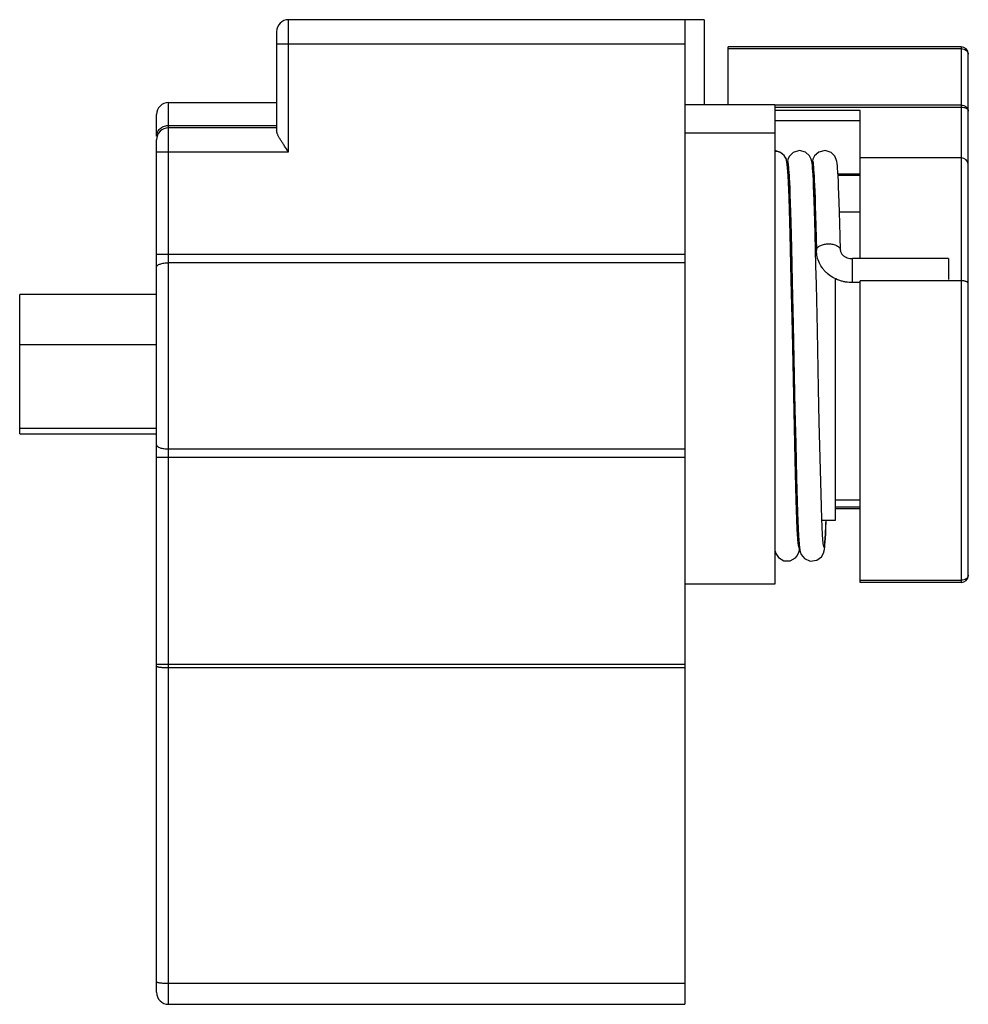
# Model space of a CAD drawing. Header units: millimetres. Extents: x 5.6 to 45.1, y 14.8 to 55.8.
import ezdxf

# ---------------------------------------------------------------- set-up
doc = ezdxf.new("R2010")
doc.units = ezdxf.units.MM
doc.header["$LTSCALE"] = 4.603115
doc.layers.get('0').update_dxf_attribs({"linetype": 'CONTINUOUS'})

msp = doc.modelspace()

# ---------------------------------------------------------------- linework, layer by layer
at = {"color": 7}
for p, q in [((16.847, 50.308), (16.847, 55.808)), ((34.147, 55.808), (16.847, 55.808)), ((33.347, 55.808), (33.347, 14.808)), ((34.147, 55.808), (34.147, 52.258)), ((16.347, 55.308), (16.347, 51.174)), ((16.347, 54.808), (33.347, 54.808)), ((35.147, 52.258), (35.147, 54.677)), ((44.847, 54.677), (35.147, 54.677)), ((35.147, 54.603), (44.847, 54.603)), ((44.847, 54.677), (44.847, 32.374)), ((45.147, 32.674), (45.147, 54.377)), ((11.847, 14.808), (11.847, 52.358)), ((11.847, 52.358), (16.347, 52.358)), ((37.097, 52.258), (33.347, 52.258)), ((37.097, 52.258), (37.097, 32.308)), ((44.847, 52.254), (37.097, 52.254)), ((37.097, 52.171), (44.847, 52.171)), ((11.347, 50.955), (11.347, 51.858)), ((40.647, 52.027), (37.097, 52.027)), ((40.647, 45.857), (40.647, 52.027)), ((11.847, 51.406), (16.347, 51.406)), ((16.347, 51.308), (11.847, 51.308)), ((37.097, 51.609), (40.647, 51.609)), ((33.347, 51.102), (37.097, 51.102)), ((11.347, 15.308), (11.347, 50.808)), ((11.347, 50.308), (16.847, 50.308)), ((44.847, 50.058), (40.647, 50.058)), ((37.608, 49.797), (37.583, 49.943)), ((37.615, 49.908), (37.603, 49.838)), ((37.644, 49.326), (37.608, 49.797)), ((38.643, 49.83), (38.631, 49.907)), ((38.648, 49.871), (38.648, 49.867)), ((40.647, 49.373), (39.721, 49.373)), ((40.647, 49.318), (39.724, 49.318)), ((37.714, 48.658), (37.673, 48.658)), ((38.755, 48.658), (38.714, 48.658)), ((39.784, 47.808), (40.647, 47.808)), ((38.787, 46.205), (38.77, 46.872)), ((33.347, 46.028), (11.347, 46.028)), ((38.833, 46.246), (38.827, 46.205)), ((38.827, 46.202), (38.827, 46.205)), ((38.828, 46.202), (38.827, 46.205)), ((39.827, 46.201), (39.827, 46.197)), ((33.347, 45.684), (11.847, 45.684)), ((44.327, 45.857), (40.327, 45.857)), ((40.327, 44.858), (40.327, 45.857)), ((44.327, 45.857), (44.327, 44.985)), ((38.861, 42.866), (38.82, 44.781)), ((39.597, 45.051), (39.597, 34.958)), ((40.647, 44.858), (40.327, 44.858)), ((44.847, 44.937), (40.647, 44.937)), ((40.647, 32.374), (40.647, 44.937)), ((5.647, 38.558), (5.647, 44.358)), ((11.347, 44.358), (5.647, 44.358)), ((5.647, 42.278), (11.347, 42.278)), ((11.347, 38.788), (5.647, 38.788)), ((5.647, 38.558), (11.347, 38.558)), ((11.847, 37.932), (33.347, 37.932)), ((11.347, 37.588), (33.347, 37.588)), ((39.597, 35.808), (40.647, 35.808)), ((40.647, 35.503), (39.597, 35.503)), ((39.597, 35.455), (40.647, 35.455)), ((38.053, 34.958), (38.014, 34.958)), ((39.597, 34.958), (39.052, 34.958)), ((38.057, 34.088), (38.055, 34.108)), ((38.056, 34.1), (38.064, 33.998)), ((38.097, 34.08), (38.096, 34.09)), ((38.071, 33.939), (38.064, 34.001)), ((38.112, 33.716), (38.119, 33.755)), ((38.128, 33.746), (38.127, 33.754)), ((39.115, 33.907), (39.115, 33.903)), ((39.115, 33.904), (39.115, 33.904)), ((39.115, 33.902), (39.115, 33.904)), ((40.647, 32.463), (44.847, 32.463)), ((37.097, 32.308), (33.347, 32.308)), ((44.847, 32.374), (40.647, 32.374)), ((33.347, 28.961), (11.347, 28.961)), ((11.847, 28.826), (33.347, 28.826)), ((33.347, 15.673), (11.847, 15.673)), ((11.847, 14.808), (33.347, 14.808))]:
    msp.add_line(p, q, dxfattribs=at)
for points in [[(37.559, 50.017), (37.479, 50.151), (37.294, 50.292), (37.126, 50.346), (37.097, 50.35)], [(38.631, 49.907), (38.609, 49.996), (38.539, 50.139), (38.366, 50.295), (38.113, 50.358), (37.852, 50.279), (37.693, 50.116), (37.635, 49.988), (37.615, 49.908)], [(39.827, 46.201), (39.812, 46.787), (39.798, 47.326), (39.784, 47.793), (39.771, 48.196), (39.759, 48.542), (39.747, 48.838), (39.736, 49.088), (39.725, 49.298), (39.715, 49.472), (39.705, 49.613), (39.695, 49.727), (39.685, 49.818), (39.673, 49.898), (39.652, 49.985), (39.59, 50.122), (39.43, 50.28), (39.188, 50.357), (38.922, 50.296), (38.748, 50.139), (38.68, 50.004), (38.658, 49.922), (38.648, 49.871)], [(37.65, 49.717), (37.65, 49.718), (37.653, 49.701), (37.659, 49.65), (37.666, 49.569), (37.675, 49.456), (37.684, 49.31), (37.689, 49.225), (37.699, 49.026), (37.709, 48.788), (37.72, 48.508), (37.732, 48.18), (37.744, 47.8), (37.757, 47.361), (37.771, 46.857), (37.786, 46.282), (37.801, 45.626), (37.818, 44.883)], [(38.664, 49.632), (38.654, 49.741), (38.643, 49.83)], [(38.77, 46.872), (38.756, 47.4), (38.742, 47.858), (38.729, 48.253), (38.717, 48.591), (38.706, 48.879), (38.695, 49.123), (38.684, 49.327), (38.674, 49.496), (38.664, 49.632)], [(38.69, 49.718), (38.692, 49.708), (38.694, 49.69), (38.701, 49.634), (38.708, 49.549), (38.716, 49.436), (38.725, 49.293), (38.734, 49.117), (38.744, 48.909), (38.754, 48.663), (38.765, 48.377), (38.776, 48.045), (38.788, 47.664), (38.801, 47.227), (38.814, 46.729), (38.828, 46.202)], [(37.891, 39.506), (37.822, 42.819), (37.776, 44.97), (37.73, 46.88), (37.684, 48.403), (37.644, 49.326)], [(38.82, 44.781), (38.802, 45.572), (38.787, 46.205)], [(37.818, 44.883), (37.856, 43.097), (37.93, 39.567)], [(39.115, 33.907), (39.104, 34.002), (39.079, 34.364), (39.049, 35.02), (39.015, 36.05), (38.975, 37.562), (38.941, 39.053), (38.911, 40.453), (38.861, 42.866)], [(38.064, 33.998), (38.027, 34.599), (37.983, 35.8), (37.937, 37.486), (37.891, 39.506)], [(37.93, 39.567), (37.961, 38.167), (37.996, 36.713), (38.04, 35.276), (38.081, 34.303)], [(38.128, 33.746), (38.131, 33.726), (38.148, 33.651), (38.19, 33.539), (38.321, 33.375), (38.566, 33.264), (38.834, 33.296), (39.03, 33.439), (39.118, 33.59), (39.146, 33.687), (39.16, 33.763), (39.171, 33.846), (39.18, 33.944), (39.19, 34.065), (39.199, 34.212), (39.209, 34.388), (39.219, 34.597), (39.234, 34.958)], [(38.081, 34.303), (38.118, 33.815), (38.127, 33.754)], [(37.097, 33.697), (37.101, 33.679), (37.133, 33.577), (37.242, 33.41), (37.47, 33.276), (37.736, 33.276), (37.956, 33.403), (38.027, 33.489), (38.091, 33.629), (38.112, 33.716)], [(38.076, 33.897), (38.075, 33.904), (38.071, 33.939)]]:
    msp.add_lwpolyline(points, dxfattribs=at)
for centre, radius, start, end in [((16.847, 55.308), 0.5, 90, 180), ((44.847, 54.377), 0.3, 360, 90), ((44.929, 54.347), 0.219, 4.647, 7.0828), ((44.932, 54.347), 0.215, 0.0086, 4.6516), ((11.847, 51.858), 0.5, 90, 179.9797), ((11.847, 50.808), 0.5, 90, 180), ((11.847, 50.857), 0.549, 90.0031, 92.8016), ((44.847, 49.758), 0.3, 0.0097, 90), ((37.089, 49.823), 0.509, 13.6162, 22.3707), ((33.56, 49.263), 5.168, 4.7572, 5.3689), ((39.675, 46.197), 0.153, 1.4577, 9.7925), ((44.847, 32.674), 0.3, 270, 360), ((11.847, 15.308), 0.5, 180, 270)]:
    msp.add_arc(centre, radius, start, end, dxfattribs=at)
for points, knots in [([(44.847, 54.603), (44.884, 54.603), (44.955, 54.592), (45.036, 54.55), (45.086, 54.504), (45.116, 54.464), (45.137, 54.421), (45.144, 54.39), (45.146, 54.374)], [0, 0, 0, 0, 0.266246, 0.523325, 0.647216, 0.767491, 0.884778, 1, 1, 1, 1]), ([(44.847, 52.254), (44.886, 52.254), (44.945, 52.244), (45.014, 52.213), (45.06, 52.181), (45.098, 52.142), (45.126, 52.098), (45.143, 52.049), (45.147, 52.016), (45.147, 51.999)], [0, 0, 0, 0, 0.2673, 0.398062, 0.525314, 0.648658, 0.768253, 0.885042, 1, 1, 1, 1]), ([(44.847, 52.171), (44.886, 52.171), (44.943, 52.165), (45.013, 52.144), (45.059, 52.123), (45.096, 52.097), (45.125, 52.067), (45.143, 52.034), (45.147, 52.01), (45.147, 51.999)], [0, 0, 0, 0, 0.306301, 0.450226, 0.583606, 0.70448, 0.812479, 0.909574, 1, 1, 1, 1]), ([(11.347, 50.955), (11.347, 50.983), (11.354, 51.041), (11.38, 51.123), (11.424, 51.2), (11.503, 51.29), (11.635, 51.375), (11.758, 51.402), (11.821, 51.405)], [0, 0, 0, 0, 0.118963, 0.239101, 0.360834, 0.484815, 0.738814, 1, 1, 1, 1]), ([(16.847, 50.308), (16.791, 50.388), (16.707, 50.506), (16.6, 50.663), (16.525, 50.778), (16.458, 50.887), (16.41, 50.976), (16.379, 51.044), (16.362, 51.09), (16.351, 51.133), (16.347, 51.161), (16.347, 51.174)], [0, 0, 0, 0, 0.290018, 0.431299, 0.567555, 0.696329, 0.814227, 0.867741, 0.91687, 0.961068, 1, 1, 1, 1]), ([(37.559, 50.017), (37.55, 50.04), (37.528, 50.084), (37.486, 50.144), (37.435, 50.198), (37.377, 50.243), (37.312, 50.279), (37.221, 50.314), (37.146, 50.326), (37.097, 50.325)], [0, 0, 0, 0, 0.125039, 0.249933, 0.374703, 0.499637, 0.624854, 0.750219, 1, 1, 1, 1]), ([(38.096, 34.09), (38.09, 34.18), (38.079, 34.381), (38.064, 34.713), (38.049, 35.107), (38.034, 35.558), (38.019, 36.063), (37.997, 36.831), (37.971, 37.889), (37.941, 39.251), (37.911, 40.7), (37.881, 42.187), (37.855, 43.426), (37.834, 44.398), (37.819, 45.098), (37.804, 45.769), (37.788, 46.406), (37.773, 47.004), (37.758, 47.557), (37.745, 47.987), (37.734, 48.305), (37.726, 48.524), (37.719, 48.727), (37.711, 48.916), (37.703, 49.09), (37.696, 49.247), (37.688, 49.389), (37.68, 49.514), (37.674, 49.609), (37.669, 49.676), (37.665, 49.72), (37.661, 49.759), (37.657, 49.795), (37.653, 49.826), (37.649, 49.852), (37.646, 49.875), (37.642, 49.891), (37.64, 49.901), (37.638, 49.908), (37.636, 49.913), (37.634, 49.917), (37.632, 49.92), (37.63, 49.922), (37.628, 49.923), (37.626, 49.923), (37.624, 49.922), (37.621, 49.918), (37.618, 49.91), (37.614, 49.897), (37.608, 49.872), (37.605, 49.851), (37.603, 49.835)], [0, 0, 0, 0, 0.016936, 0.037887, 0.062675, 0.091087, 0.122879, 0.157778, 0.23567, 0.322088, 0.414064, 0.508438, 0.601968, 0.647409, 0.691443, 0.733691, 0.773791, 0.811397, 0.846186, 0.877859, 0.892442, 0.906146, 0.918943, 0.930804, 0.941704, 0.951621, 0.960534, 0.968422, 0.975271, 0.978302, 0.981067, 0.983566, 0.985798, 0.987762, 0.989458, 0.990885, 0.992045, 0.992525, 0.992939, 0.993289, 0.993575, 0.993801, 0.993973, 0.994106, 0.994228, 0.994375, 0.994569, 0.995132, 0.99595, 0.997033, 1, 1, 1, 1]), ([(38.705, 49.746), (38.704, 49.758), (38.702, 49.781), (38.698, 49.813), (38.695, 49.841), (38.691, 49.866), (38.688, 49.887), (38.684, 49.904), (38.681, 49.917), (38.678, 49.926), (38.675, 49.932), (38.673, 49.935), (38.67, 49.937), (38.668, 49.936), (38.666, 49.935), (38.664, 49.933), (38.662, 49.93), (38.66, 49.925), (38.659, 49.92), (38.657, 49.915), (38.654, 49.905), (38.651, 49.89), (38.649, 49.878), (38.648, 49.871)], [0, 0, 0, 0, 0.134699, 0.255678, 0.362902, 0.456343, 0.536001, 0.601918, 0.654192, 0.69306, 0.707654, 0.719231, 0.734976, 0.741724, 0.749816, 0.76031, 0.773709, 0.79025, 0.810058, 0.833203, 0.859726, 0.922999, 1, 1, 1, 1]), ([(38.833, 46.246), (38.824, 46.641), (38.809, 47.211), (38.788, 47.938), (38.773, 48.406), (38.757, 48.816), (38.742, 49.165), (38.729, 49.416), (38.718, 49.585), (38.713, 49.658), (38.71, 49.691)], [0, 0, 0, 0, 0.344451, 0.496092, 0.632209, 0.751615, 0.853273, 0.936304, 0.970606, 1, 1, 1, 1]), ([(38.833, 46.246), (38.838, 46.262), (38.854, 46.295), (38.891, 46.339), (38.942, 46.379), (39.004, 46.413), (39.076, 46.44), (39.156, 46.46), (39.242, 46.472), (39.3, 46.474), (39.33, 46.474)], [0, 0, 0, 0, 0.088999, 0.187694, 0.298006, 0.420248, 0.553895, 0.697152, 0.846981, 1, 1, 1, 1]), ([(39.33, 46.474), (39.36, 46.474), (39.421, 46.471), (39.509, 46.456), (39.59, 46.433), (39.664, 46.403), (39.726, 46.366), (39.775, 46.323), (39.81, 46.275), (39.822, 46.24), (39.825, 46.223)], [0, 0, 0, 0, 0.154588, 0.305501, 0.449628, 0.583991, 0.706091, 0.814824, 0.911723, 1, 1, 1, 1]), ([(40.327, 44.858), (40.231, 44.858), (40.086, 44.87), (39.898, 44.911), (39.716, 44.968), (39.5, 45.068), (39.308, 45.205), (39.174, 45.335), (39.055, 45.475), (38.936, 45.671), (38.847, 45.93), (38.827, 46.112), (38.827, 46.202)], [0, 0, 0, 0, 0.129375, 0.193893, 0.258117, 0.385369, 0.510943, 0.573166, 0.634995, 0.757479, 0.878983, 1, 1, 1, 1]), ([(39.827, 46.197), (39.827, 46.182), (39.831, 46.148), (39.85, 46.096), (39.878, 46.052), (39.909, 46.016), (39.939, 45.988), (39.974, 45.961), (40.028, 45.926), (40.143, 45.875), (40.253, 45.858), (40.327, 45.858)], [0, 0, 0, 0, 0.070975, 0.152342, 0.249584, 0.305918, 0.367629, 0.434433, 0.506039, 0.661177, 1, 1, 1, 1]), ([(11.347, 45.512), (11.347, 45.517), (11.349, 45.529), (11.357, 45.546), (11.369, 45.563), (11.393, 45.585), (11.435, 45.611), (11.497, 45.636), (11.572, 45.657), (11.658, 45.672), (11.751, 45.682), (11.815, 45.684), (11.847, 45.684)], [0, 0, 0, 0, 0.030425, 0.062985, 0.099251, 0.140291, 0.238544, 0.359113, 0.499826, 0.656916, 0.82568, 1, 1, 1, 1]), ([(45.147, 44.823), (45.147, 44.826), (45.146, 44.834), (45.142, 44.845), (45.134, 44.856), (45.12, 44.871), (45.095, 44.888), (45.058, 44.905), (45.013, 44.919), (44.961, 44.929), (44.905, 44.935), (44.867, 44.937), (44.847, 44.937)], [0, 0, 0, 0, 0.032869, 0.067624, 0.105675, 0.148033, 0.247596, 0.368011, 0.50745, 0.662447, 0.828576, 1, 1, 1, 1]), ([(11.347, 38.104), (11.347, 38.099), (11.349, 38.087), (11.357, 38.07), (11.369, 38.053), (11.393, 38.031), (11.435, 38.005), (11.497, 37.98), (11.572, 37.959), (11.658, 37.944), (11.751, 37.934), (11.815, 37.932), (11.847, 37.932)], [0, 0, 0, 0, 0.030425, 0.06299, 0.099262, 0.14031, 0.238576, 0.359151, 0.499862, 0.656945, 0.825696, 1, 1, 1, 1]), ([(39.115, 33.903), (39.116, 33.897), (39.118, 33.885), (39.122, 33.869), (39.125, 33.856), (39.128, 33.846), (39.131, 33.841), (39.134, 33.838), (39.135, 33.837), (39.137, 33.836), (39.139, 33.837), (39.141, 33.839), (39.143, 33.841), (39.144, 33.844), (39.147, 33.85), (39.15, 33.86), (39.153, 33.874), (39.156, 33.891), (39.159, 33.911), (39.163, 33.935), (39.166, 33.962), (39.17, 33.992), (39.173, 34.025), (39.178, 34.077), (39.183, 34.148), (39.19, 34.244), (39.197, 34.353), (39.203, 34.474), (39.21, 34.607), (39.217, 34.752), (39.221, 34.852), (39.223, 34.905)], [0, 0, 0, 0, 0.017102, 0.03138, 0.042854, 0.051569, 0.057642, 0.059794, 0.061491, 0.062965, 0.064551, 0.066525, 0.06904, 0.072171, 0.075955, 0.085557, 0.097937, 0.113129, 0.131148, 0.152, 0.175686, 0.202199, 0.231532, 0.263676, 0.336354, 0.420121, 0.514846, 0.620379, 0.736544, 0.863156, 1, 1, 1, 1]), ([(38.056, 34.1), (38.059, 34.053), (38.065, 33.988), (38.074, 33.909), (38.078, 33.876), (38.08, 33.862)], [0, 0, 0, 0, 0.589667, 0.817353, 1, 1, 1, 1]), ([(38.114, 33.859), (38.111, 33.892), (38.105, 33.966), (38.1, 34.039), (38.097, 34.08)], [0, 0, 0, 0, 0.451636, 1, 1, 1, 1]), ([(38.08, 33.862), (38.082, 33.854), (38.083, 33.843), (38.086, 33.829), (38.088, 33.821), (38.091, 33.814), (38.093, 33.808), (38.095, 33.803), (38.097, 33.799), (38.1, 33.796), (38.103, 33.797), (38.106, 33.799), (38.108, 33.802), (38.11, 33.807), (38.112, 33.812), (38.113, 33.816), (38.114, 33.819)], [0, 0, 0, 0, 0.244858, 0.347927, 0.438163, 0.515668, 0.58061, 0.633286, 0.67427, 0.726837, 0.748938, 0.777051, 0.815013, 0.864412, 0.925956, 1, 1, 1, 1]), ([(38.127, 33.754), (38.124, 33.769), (38.12, 33.804), (38.116, 33.839), (38.114, 33.859)], [0, 0, 0, 0, 0.446929, 1, 1, 1, 1]), ([(45.147, 32.674), (45.147, 32.66), (45.143, 32.632), (45.126, 32.592), (45.097, 32.555), (45.045, 32.511), (44.961, 32.473), (44.886, 32.463), (44.847, 32.463)], [0, 0, 0, 0, 0.103227, 0.210425, 0.324184, 0.446121, 0.712772, 1, 1, 1, 1]), ([(11.347, 28.893), (11.347, 28.888), (11.356, 28.88), (11.37, 28.873), (11.387, 28.867), (11.408, 28.861), (11.433, 28.856), (11.462, 28.85), (11.508, 28.844), (11.573, 28.837), (11.691, 28.828), (11.784, 28.826), (11.847, 28.826)], [0, 0, 0, 0, 0.031819, 0.058236, 0.092708, 0.135265, 0.185684, 0.243647, 0.30865, 0.457318, 0.626398, 1, 1, 1, 1]), ([(11.847, 15.673), (11.784, 15.673), (11.691, 15.675), (11.573, 15.683), (11.508, 15.69), (11.462, 15.697), (11.433, 15.702), (11.408, 15.708), (11.387, 15.714), (11.37, 15.72), (11.356, 15.727), (11.347, 15.735), (11.347, 15.74)], [0, 0, 0, 0, 0.373478, 0.542494, 0.691179, 0.75621, 0.81419, 0.864643, 0.907239, 0.941737, 0.968169, 1, 1, 1, 1])]:
    msp.add_open_spline(points, degree=3, knots=knots, dxfattribs=at)

doc.saveas('drawing.dxf')
